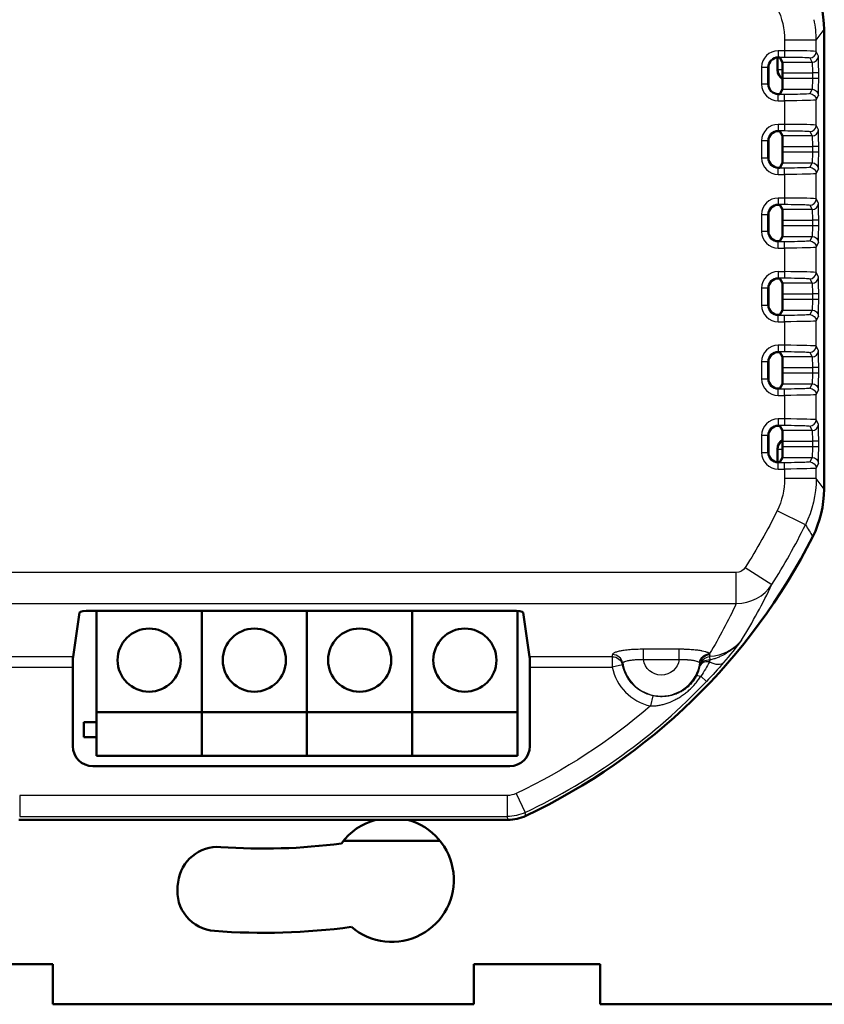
# Model space of a CAD drawing. Header units: millimetres. Extents: x 0 to 420, y 0 to 297.
# Tile 8 of 11: x 335 to 373, y 139 to 186. Entities that reach past the tile are written whole.
import ezdxf

# ---------------------------------------------------------------- set-up
doc = ezdxf.new("R2010")
doc.units = ezdxf.units.MM
doc.header["$LTSCALE"] = 0.75
doc.layers.add('Visible', color=7, linetype='Continuous', lineweight=50)
doc.layers.add('Visible Narrow', color=7, linetype='Continuous', lineweight=25)

msp = doc.modelspace()

# ---------------------------------------------------------------- linework, layer by layer
at = {"layer": 'Visible', "extrusion": (5.933e-13, 0, -1)}
for p, q in [((373.437, 185.609), (373.437, 181.97)), ((371.223, 183.69), (371.223, 184.284)), ((371.342, 184.285), (371.263, 184.285)), ((371.457, 184.054), (371.342, 184.285)), ((370.794, 183.817), (370.794, 183.017)), ((371.466, 183.279), (371.466, 183.555)), ((371.263, 182.548), (371.342, 182.548)), ((371.342, 182.548), (371.457, 182.779)), ((373.449, 181.94), (373.437, 181.97)), ((373.449, 167.44), (373.449, 181.94)), ((371.342, 180.785), (371.263, 180.785)), ((371.457, 180.554), (371.342, 180.785)), ((370.794, 180.317), (370.794, 179.517)), ((371.466, 179.779), (371.466, 180.055)), ((371.342, 179.048), (371.457, 179.279)), ((371.263, 179.048), (371.342, 179.048)), ((371.342, 177.285), (371.263, 177.285)), ((371.457, 177.054), (371.342, 177.285)), ((370.794, 176.817), (370.794, 176.017)), ((371.466, 176.279), (371.466, 176.555)), ((371.263, 175.548), (371.342, 175.548)), ((371.342, 175.548), (371.457, 175.779)), ((371.342, 173.785), (371.263, 173.785)), ((371.457, 173.554), (371.342, 173.785)), ((370.794, 173.317), (370.794, 172.517)), ((371.466, 172.779), (371.466, 173.055)), ((371.342, 172.048), (371.457, 172.279)), ((371.263, 172.048), (371.342, 172.048)), ((371.342, 170.285), (371.263, 170.285)), ((371.457, 170.054), (371.342, 170.285)), ((370.794, 169.817), (370.794, 169.017)), ((371.466, 169.279), (371.466, 169.555)), ((371.263, 168.548), (371.342, 168.548)), ((371.342, 168.548), (371.457, 168.779)), ((373.437, 167.409), (373.449, 167.44)), ((373.437, 167.409), (373.437, 163.77)), ((371.342, 166.785), (371.263, 166.785)), ((371.457, 166.554), (371.342, 166.785)), ((370.794, 166.317), (370.794, 165.517)), ((371.223, 165.05), (371.223, 165.69)), ((371.466, 165.779), (371.466, 166.055)), ((371.342, 165.048), (371.457, 165.279)), ((371.263, 165.048), (371.342, 165.048)), ((369.903, 158.435), (369.903, 158.435)), ((337.761, 155.81), (338.072, 157.908)), ((338.572, 157.994), (358.639, 157.994)), ((338.875, 157.994), (338.875, 153.174)), ((343.875, 157.994), (343.875, 153.174)), ((343.875, 157.994), (343.875, 153.174)), ((348.875, 157.994), (348.875, 153.174)), ((348.875, 157.994), (348.875, 153.174)), ((353.875, 157.994), (353.875, 153.174)), ((353.875, 157.994), (353.875, 153.174)), ((358.875, 157.983), (358.875, 153.174)), ((359.138, 157.908), (359.45, 155.81)), ((337.75, 151.558), (337.75, 155.317)), ((359.461, 155.317), (359.461, 151.558)), ((338.875, 153.174), (343.875, 153.174)), ((338.875, 151.09), (338.875, 153.174)), ((343.875, 153.174), (343.875, 151.09)), ((343.875, 153.174), (348.875, 153.174)), ((343.875, 151.09), (343.875, 153.174)), ((348.875, 153.174), (348.875, 151.09)), ((348.875, 153.174), (353.875, 153.174)), ((348.875, 151.09), (348.875, 153.174)), ((353.875, 153.174), (353.875, 151.09)), ((353.875, 153.174), (358.875, 153.174)), ((353.875, 151.09), (353.875, 153.174)), ((358.875, 153.174), (358.875, 151.09)), ((338.275, 151.99), (338.275, 152.69)), ((338.275, 152.69), (338.875, 152.69)), ((338.875, 151.99), (338.275, 151.99)), ((343.875, 151.09), (338.875, 151.09)), ((348.875, 151.09), (343.875, 151.09)), ((353.875, 151.09), (348.875, 151.09)), ((358.875, 151.09), (353.875, 151.09)), ((358.505, 150.603), (338.705, 150.603)), ((358.418, 148.058), (335.193, 148.058)), ((355.188, 147.066), (350.609, 147.066)), ((342.73, 144.896), (342.753, 145.095)), ((330.805, 141.19), (336.805, 141.19)), ((336.805, 141.19), (336.805, 139.29)), ((356.805, 139.29), (356.805, 141.19)), ((356.805, 141.19), (362.805, 141.19)), ((362.805, 141.19), (362.805, 139.29)), ((356.805, 139.29), (336.805, 139.29)), ((375.505, 139.29), (362.805, 139.29))]:
    msp.add_line(p, q, dxfattribs=at)
for centre in [(-341.375, 155.646), (-346.375, 155.646), (-351.375, 155.646), (-356.375, 155.646)]:
    msp.add_circle(centre, 1.5, dxfattribs=at)
for centre, radius, start, end in [((-368.437, 185.61), 5, 153.2148, 180.0013), ((-368.437, 163.77), 5, 179.9972, 206.784), ((-346.805, 174.69), 29.231, 206.7854, 244.7593), ((-338.705, 151.558), 0.955, 270, 0), ((-358.505, 151.558), 0.955, 180, 270), ((-352.899, 145.206), 2.95, 35.9138, 75.2535), ((-352.899, 145.206), 2.95, 104.7465, 310.5343), ((-358.418, 150.058), 1.999, 244.7578, 270.0015), ((-344.64, 144.868), 1.9, 6.8371, 94.1534), ((-344.616, 144.67), 1.9, 274.1713, 6.8371), ((-346.805, 174.69), 32, 262.5009, 274.1713)]:
    msp.add_arc(centre, radius, start, end, dxfattribs=at)
at = {"layer": 'Visible'}
for centre, radius, start, end in [((371.263, 183.817), 0.469, 90, 180), ((371.263, 183.017), 0.469, 180, 270), ((371.263, 180.317), 0.469, 90, 180), ((371.263, 179.517), 0.469, 180, 270), ((371.263, 176.817), 0.469, 90, 180), ((371.263, 176.017), 0.469, 180, 270), ((371.263, 173.317), 0.469, 90, 180), ((371.263, 172.517), 0.469, 180, 270), ((371.263, 169.817), 0.469, 90, 180), ((371.263, 169.017), 0.469, 180, 270), ((371.263, 166.317), 0.469, 90, 180), ((371.263, 165.517), 0.469, 180, 270), ((346.805, 174.69), 28, 265.8466, 277.6024)]:
    msp.add_arc(centre, radius, start, end, dxfattribs=at)
at = {"layer": 'Visible', "extrusion": (1.8e-15, 0, -1)}
for centre, start_param, end_param in [((371.457, 183.555), 0.034907, 1.570796), ((371.457, 183.279), 1.570796, 3.106686), ((371.457, 180.055), 0.034907, 1.570796), ((371.457, 179.779), 1.570796, 3.106686), ((371.457, 176.555), 0.034907, 1.570796), ((371.457, 176.279), 1.570796, 3.106686), ((371.457, 173.055), 0.034907, 1.570796), ((371.457, 172.779), 1.570796, 3.106686), ((371.457, 169.555), 0.034907, 1.570796), ((371.457, 169.279), 1.570796, 3.106686), ((371.457, 166.055), 0.034907, 1.570796), ((371.457, 165.779), 1.570796, 3.106686)]:
    msp.add_ellipse(centre, major_axis=(0, 0.5), ratio=0.017455, start_param=start_param, end_param=end_param, dxfattribs=at)
at = {"layer": 'Visible', "extrusion": (0, 0, -1)}
for centre, major_axis, start_param, end_param in [((371.723, 183.69), (0.258, 0.429), 3.141514, 4.171578), ((371.723, 165.689), (-0.258, 0.429), -1.029985, -0.000076)]:
    msp.add_ellipse(centre, major_axis=major_axis, ratio=0.998707, start_param=start_param, end_param=end_param, dxfattribs=at)
at = {"layer": 'Visible'}
for centre, major_axis, start_param, end_param in [((338.572, 157.906), (-0.5, 0), -1.570796, -0.02618), ((358.639, 157.906), (0.5, 0), 0.02618, 1.570796)]:
    msp.add_ellipse(centre, major_axis=major_axis, ratio=0.176327, start_param=start_param, end_param=end_param, dxfattribs=at)
at = {"layer": 'Visible', "extrusion": (-3e-16, 0, -1)}
for centre, start_param, end_param in [((337.763, 155.317), -1.570796, -0.174533), ((359.448, 155.317), 0.174533, 1.570796)]:
    msp.add_ellipse(centre, major_axis=(0, 0.5), ratio=0.026186, start_param=start_param, end_param=end_param, dxfattribs=at)
at = {"layer": 'Visible Narrow', "extrusion": (5.933e-13, 0, -1)}
for p, q in [((371.563, 185.102), (371.563, 184.606)), ((373.063, 185.102), (371.563, 185.102)), ((373.063, 184.565), (373.063, 185.102)), ((371.563, 184.606), (371.263, 184.606)), ((371.263, 184.606), (371.263, 184.307)), ((371.563, 184.606), (371.563, 184.307)), ((373.168, 184.354), (373.063, 184.565)), ((371.242, 184.285), (371.242, 183.721)), ((371.263, 184.307), (371.563, 184.307)), ((371.263, 184.307), (371.263, 184.285)), ((372.868, 184.054), (371.457, 184.054)), ((372.763, 184.265), (372.868, 184.054)), ((370.473, 183.817), (370.473, 183.017)), ((370.473, 183.817), (370.773, 183.817)), ((370.773, 183.017), (370.773, 183.817)), ((370.773, 183.817), (370.794, 183.817)), ((371.242, 183.721), (371.223, 183.69)), ((371.242, 183.721), (371.465, 183.721)), ((371.466, 183.555), (372.882, 183.555)), ((373.182, 183.555), (372.882, 183.555)), ((372.882, 183.555), (372.882, 183.279)), ((373.182, 183.279), (373.182, 183.555)), ((370.773, 183.017), (370.473, 183.017)), ((370.773, 183.017), (370.794, 183.017)), ((372.882, 183.279), (371.466, 183.279)), ((373.182, 183.279), (372.882, 183.279)), ((371.263, 182.527), (371.263, 182.548)), ((371.263, 182.227), (371.263, 182.527)), ((371.563, 182.527), (371.263, 182.527)), ((371.457, 182.779), (372.868, 182.779)), ((371.563, 182.227), (371.563, 182.527)), ((372.868, 182.779), (372.763, 182.568)), ((371.263, 182.227), (371.563, 182.227)), ((371.563, 182.227), (371.563, 181.106)), ((373.063, 182.268), (373.168, 182.479)), ((373.063, 181.065), (373.063, 182.268)), ((371.563, 181.106), (371.263, 181.106)), ((371.263, 181.106), (371.263, 180.807)), ((371.563, 181.106), (371.563, 180.807)), ((371.263, 180.807), (371.563, 180.807)), ((371.263, 180.807), (371.263, 180.785)), ((372.763, 180.765), (372.868, 180.554)), ((373.168, 180.854), (373.063, 181.065)), ((370.473, 180.317), (370.473, 179.517)), ((370.773, 180.317), (370.473, 180.317)), ((370.773, 179.517), (370.773, 180.317)), ((370.773, 180.317), (370.794, 180.317)), ((372.868, 180.554), (371.457, 180.554)), ((371.466, 180.055), (372.882, 180.055)), ((372.882, 179.779), (371.466, 179.779)), ((373.182, 180.055), (372.882, 180.055)), ((372.882, 180.055), (372.882, 179.779)), ((373.182, 179.779), (372.882, 179.779)), ((373.182, 179.779), (373.182, 180.055)), ((370.473, 179.517), (370.773, 179.517)), ((370.773, 179.517), (370.794, 179.517)), ((371.457, 179.279), (372.868, 179.279)), ((372.868, 179.279), (372.763, 179.068)), ((371.263, 179.027), (371.263, 179.048)), ((371.263, 178.727), (371.263, 179.027)), ((371.563, 179.027), (371.263, 179.027)), ((371.563, 178.727), (371.563, 179.027)), ((373.063, 178.768), (373.168, 178.979)), ((373.063, 177.565), (373.063, 178.768)), ((371.263, 178.727), (371.563, 178.727)), ((371.563, 178.727), (371.563, 177.606)), ((371.563, 177.606), (371.263, 177.606)), ((371.263, 177.606), (371.263, 177.307)), ((371.563, 177.606), (371.563, 177.307)), ((373.168, 177.354), (373.063, 177.565)), ((371.263, 177.307), (371.563, 177.307)), ((371.263, 177.307), (371.263, 177.285)), ((372.868, 177.054), (371.457, 177.054)), ((372.763, 177.265), (372.868, 177.054)), ((370.473, 176.817), (370.473, 176.017)), ((370.473, 176.817), (370.773, 176.817)), ((370.773, 176.017), (370.773, 176.817)), ((370.773, 176.817), (370.794, 176.817)), ((371.466, 176.555), (372.882, 176.555)), ((373.182, 176.555), (372.882, 176.555)), ((372.882, 176.555), (372.882, 176.279)), ((373.182, 176.279), (373.182, 176.555)), ((370.773, 176.017), (370.473, 176.017)), ((370.773, 176.017), (370.794, 176.017)), ((372.882, 176.279), (371.466, 176.279)), ((373.182, 176.279), (372.882, 176.279)), ((371.263, 175.527), (371.263, 175.548)), ((371.263, 175.227), (371.263, 175.527)), ((371.563, 175.527), (371.263, 175.527)), ((371.457, 175.779), (372.868, 175.779)), ((371.563, 175.227), (371.563, 175.527)), ((372.868, 175.779), (372.763, 175.568)), ((373.063, 175.268), (373.168, 175.479)), ((371.263, 175.227), (371.563, 175.227)), ((371.563, 175.227), (371.563, 174.106)), ((373.063, 174.065), (373.063, 175.268)), ((371.563, 174.106), (371.263, 174.106)), ((371.263, 174.106), (371.263, 173.807)), ((371.563, 174.106), (371.563, 173.807)), ((373.168, 173.854), (373.063, 174.065)), ((371.263, 173.807), (371.563, 173.807)), ((371.263, 173.807), (371.263, 173.785)), ((372.763, 173.765), (372.868, 173.554)), ((370.473, 173.317), (370.473, 172.517)), ((370.773, 173.317), (370.473, 173.317)), ((370.773, 172.517), (370.773, 173.317)), ((370.773, 173.317), (370.794, 173.317)), ((372.868, 173.554), (371.457, 173.554)), ((371.466, 173.055), (372.882, 173.055)), ((372.882, 172.779), (371.466, 172.779)), ((373.182, 173.055), (372.882, 173.055)), ((372.882, 173.055), (372.882, 172.779)), ((373.182, 172.779), (372.882, 172.779)), ((373.182, 172.779), (373.182, 173.055)), ((370.473, 172.517), (370.773, 172.517)), ((370.773, 172.517), (370.794, 172.517)), ((371.457, 172.279), (372.868, 172.279)), ((372.868, 172.279), (372.763, 172.068)), ((371.263, 172.027), (371.263, 172.048)), ((371.263, 171.727), (371.263, 172.027)), ((371.563, 172.027), (371.263, 172.027)), ((371.263, 171.727), (371.563, 171.727)), ((371.563, 171.727), (371.563, 172.027)), ((371.563, 171.727), (371.563, 170.606)), ((373.063, 171.768), (373.168, 171.979)), ((373.063, 170.565), (373.063, 171.768)), ((371.563, 170.606), (371.263, 170.606)), ((371.263, 170.606), (371.263, 170.307)), ((371.563, 170.606), (371.563, 170.307)), ((373.168, 170.354), (373.063, 170.565)), ((371.263, 170.307), (371.563, 170.307)), ((371.263, 170.307), (371.263, 170.285)), ((372.868, 170.054), (371.457, 170.054)), ((372.763, 170.265), (372.868, 170.054)), ((370.473, 169.817), (370.473, 169.017)), ((370.773, 169.817), (370.473, 169.817)), ((370.773, 169.017), (370.773, 169.817)), ((370.773, 169.817), (370.794, 169.817)), ((371.466, 169.555), (372.882, 169.555)), ((373.182, 169.555), (372.882, 169.555)), ((372.882, 169.555), (372.882, 169.279)), ((373.182, 169.279), (373.182, 169.555)), ((370.473, 169.017), (370.773, 169.017)), ((370.773, 169.017), (370.794, 169.017)), ((372.882, 169.279), (371.466, 169.279)), ((373.182, 169.279), (372.882, 169.279)), ((371.263, 168.527), (371.263, 168.548)), ((371.263, 168.227), (371.263, 168.527)), ((371.563, 168.527), (371.263, 168.527)), ((371.457, 168.779), (372.868, 168.779)), ((371.563, 168.227), (371.563, 168.527)), ((372.868, 168.779), (372.763, 168.568)), ((373.063, 168.268), (373.168, 168.479)), ((371.263, 168.227), (371.563, 168.227)), ((371.563, 168.227), (371.563, 167.106)), ((373.063, 167.065), (373.063, 168.268)), ((371.263, 167.106), (371.263, 166.807)), ((371.563, 167.106), (371.263, 167.106)), ((371.563, 167.106), (371.563, 166.807)), ((373.168, 166.854), (373.063, 167.065)), ((371.263, 166.807), (371.563, 166.807)), ((371.263, 166.807), (371.263, 166.785)), ((372.763, 166.765), (372.868, 166.554)), ((370.773, 166.317), (370.473, 166.317)), ((370.473, 166.317), (370.473, 165.517)), ((370.773, 165.517), (370.773, 166.317)), ((370.773, 166.317), (370.794, 166.317)), ((372.868, 166.554), (371.457, 166.554)), ((371.223, 165.69), (371.242, 165.659)), ((371.465, 165.659), (371.242, 165.659)), ((371.242, 165.659), (371.242, 165.049)), ((371.466, 166.055), (372.882, 166.055)), ((372.882, 165.779), (371.466, 165.779)), ((373.182, 166.055), (372.882, 166.055)), ((372.882, 166.055), (372.882, 165.779)), ((373.182, 165.779), (372.882, 165.779)), ((373.182, 165.779), (373.182, 166.055)), ((370.473, 165.517), (370.773, 165.517)), ((370.773, 165.517), (370.794, 165.517)), ((371.457, 165.279), (372.868, 165.279)), ((372.868, 165.279), (372.763, 165.068)), ((371.263, 165.027), (371.263, 165.048)), ((371.263, 164.727), (371.263, 165.027)), ((371.563, 165.027), (371.263, 165.027)), ((371.263, 164.727), (371.563, 164.727)), ((371.563, 164.727), (371.563, 165.027)), ((371.563, 164.727), (371.563, 164.278)), ((373.063, 164.768), (373.168, 164.979)), ((373.063, 164.278), (373.063, 164.768)), ((373.063, 164.278), (371.563, 164.278)), ((372.553, 162.079), (371.206, 162.738)), ((369.696, 160.053), (370.96, 159.245)), ((369.269, 159.817), (324.342, 159.817)), ((369.269, 158.34), (369.269, 159.817)), ((324.342, 158.34), (369.269, 158.34)), ((369.874, 158.426), (369.874, 158.426)), ((364.858, 155.67), (364.858, 156.162)), ((366.552, 156.162), (364.858, 156.162)), ((366.552, 155.67), (366.552, 156.162)), ((337.761, 155.81), (325.695, 155.81)), ((363.374, 155.81), (359.45, 155.81)), ((363.374, 155.81), (363.374, 155.317)), ((363.864, 155.417), (363.374, 155.317)), ((364.858, 155.67), (366.552, 155.67)), ((368.022, 155.64), (368.013, 155.813)), ((326.483, 155.317), (337.75, 155.317)), ((359.461, 155.317), (363.374, 155.317)), ((367.587, 154.88), (367.851, 154.628)), ((365.297, 153.956), (365.188, 153.468)), ((358.81, 149.309), (359.238, 148.406)), ((358.383, 149.213), (335.228, 149.213)), ((335.228, 149.213), (335.228, 148.214)), ((358.383, 149.213), (358.383, 148.214)), ((335.228, 148.214), (358.383, 148.214))]:
    msp.add_line(p, q, dxfattribs=at)
for centre, radius, start, end in [((-368.063, 185.102), 3.5, 153.9052, 180.0022), ((-371.263, 183.817), 0.49, 0, 90), ((-371.263, 183.017), 0.49, 270, 0), ((-371.263, 180.317), 0.49, 0, 90), ((-371.263, 179.517), 0.49, 270, 0), ((-371.263, 176.817), 0.49, 0, 90), ((-371.263, 176.017), 0.49, 270, 0), ((-371.263, 173.317), 0.49, 0, 90), ((-371.263, 172.517), 0.49, 270, 0), ((-371.263, 169.817), 0.49, 0, 90), ((-371.263, 169.017), 0.49, 270, 0), ((-371.263, 166.317), 0.49, 0, 90), ((-371.263, 165.517), 0.49, 270, 0), ((-368.063, 164.278), 3.5, 179.9976, 206.0952), ((-368.063, 164.279), 5, 180.0057, 206.102), ((-346.805, 174.69), 27.171, 206.0953, 212.5957), ((-367.893, 157.878), 2.069, 218.1834, 266.6593), ((-352.27, 169.487), 21.532, 216.7667, 220.4008), ((-365.705, 155.79), 2.134, 359.4512, 359.4517), ((-365.705, 155.79), 1.879, 282.5557, 348.5413), ((-365.705, 155.79), 0.855, 188.0572, 351.9428), ((-365.857, 155.687), 1.712, 190.6661, 207.4923), ((-361.987, 158.61), 6.728, 206.8678, 213.6697), ((-351.916, 169.839), 22.03, 220.5011, 223.6689), ((-346.805, 174.69), 28.077, 229.0999, 244.6859), ((-358.383, 150.213), 1, 244.686, 270), ((-358.383, 150.214), 2, 244.6905, 269.9955)]:
    msp.add_arc(centre, radius, start, end, dxfattribs=at)
at = {"layer": 'Visible Narrow'}
for centre, radius, start, end in [((371.263, 183.817), 0.79, 90, 180), ((371.263, 183.017), 0.79, 180, 270), ((371.263, 180.317), 0.79, 90, 180), ((371.263, 179.517), 0.79, 180, 270), ((371.263, 176.817), 0.79, 90, 180), ((371.263, 176.017), 0.79, 180, 270), ((371.263, 173.317), 0.79, 90, 180), ((371.263, 172.517), 0.79, 180, 270), ((371.263, 169.817), 0.79, 90, 180), ((371.263, 169.017), 0.79, 180, 270), ((371.263, 166.317), 0.79, 90, 180), ((371.263, 165.517), 0.79, 180, 270), ((346.805, 174.69), 28.67, 327.4043, 333.9047), ((365.705, 155.79), 1.854, 189.1135, 350.9006), ((365.705, 155.79), 2.379, 191.4587, 257.4443), ((346.805, 174.69), 29.076, 295.3141, 316.3707)]:
    msp.add_arc(centre, radius, start, end, dxfattribs=at)
for centre, major_axis, ratio, start_param, end_param in [((363.76, 184.624), (9.273, 1.028), 0.731506, -0.080704, 0.063571), ((371.563, 184.565), (1.5, 0), 0.027937, 0.017453, 1.570796), ((372.763, 184.565), (0.268, 0.134), 0.999239, 4.249168, 5.819355), ((372.868, 184.354), (0.268, 0.134), 0.999239, 4.249168, 5.819355), ((373.168, 183.555), (0, 0.8), 0.017455, 4.712389, 6.248279), ((371.741, 183.721), (-0.429, 0.257), 0.998707, 0.540811, 1.525971), ((373.168, 183.279), (0, 0.8), 0.017455, 3.176499, 4.712389), ((371.563, 181.065), (1.5, 0), 0.027937, 0.017453, 1.570796), ((372.763, 181.065), (0.268, 0.134), 0.999239, 4.249168, 5.819355), ((372.868, 180.854), (0.268, 0.134), 0.999239, 4.249168, 5.819355), ((373.168, 180.055), (0, 0.8), 0.017455, 4.712389, 6.248279), ((373.168, 179.779), (0, 0.8), 0.017455, 3.176499, 4.712389), ((371.563, 177.565), (1.5, 0), 0.027937, 0.017453, 1.570796), ((372.763, 177.565), (0.268, 0.134), 0.999239, 4.249168, 5.819355), ((372.868, 177.354), (0.268, 0.134), 0.999239, 4.249168, 5.819355), ((373.168, 176.555), (0, 0.8), 0.017455, 4.712389, 6.248279), ((373.168, 176.279), (0, 0.8), 0.017455, 3.176499, 4.712389), ((371.563, 174.065), (1.5, 0), 0.027937, 0.017453, 1.570796), ((372.763, 174.065), (0.268, 0.134), 0.999239, 4.249168, 5.819355), ((372.868, 173.854), (0.268, 0.134), 0.999239, 4.249168, 5.819355), ((373.168, 173.055), (0, 0.8), 0.017455, 4.712389, 6.248279), ((373.168, 172.779), (0, 0.8), 0.017455, 3.176499, 4.712389), ((371.563, 170.565), (1.5, 0), 0.027937, 0.017453, 1.570796), ((372.763, 170.565), (0.268, 0.134), 0.999239, 4.249168, 5.819355), ((372.868, 170.354), (0.268, 0.134), 0.999239, 4.249168, 5.819355), ((373.168, 169.555), (0, 0.8), 0.017455, 4.712389, 6.248279), ((373.168, 169.279), (0, 0.8), 0.017455, 3.176499, 4.712389), ((371.563, 167.065), (1.5, 0), 0.027937, 0.017453, 1.570796), ((372.763, 167.065), (0.268, 0.134), 0.999239, 4.249168, 5.819355), ((372.868, 166.854), (0.268, 0.134), 0.999239, 4.249168, 5.819355), ((373.168, 166.055), (0, 0.8), 0.017455, 4.712389, 6.248279), ((371.741, 165.659), (0.429, 0.257), 0.998707, 1.615639, 2.600781), ((373.168, 165.779), (0, 0.8), 0.017455, 3.176499, 4.712389), ((369.278, 160.322), (-1.843, 0.772), 0.991088, 1.960353, 2.967442), ((352.978, 167.612), (10.385, 20.782), 0.853579, 4.606408, 4.736222), ((365.705, 155.686), (0, 2.409), 0.968859, 1.477798, 1.51929), ((363.381, 155.417), (-0.498, 0.045), 0.984687, 3.394485, 4.801134), ((276.753, 198.564), (-91.007, 43.723), 0.158425, 3.203216, 3.208885), ((368.026, 155.259), (-0.491, 0.095), 0.606784, -1.379018, -0.054904), ((368.037, 155.32), (-0.493, 0.081), 0.631023, -1.435838, -0.056257), ((367.916, 156.19), (-0.761, 0.648), 0.478448, 2.047308, 3.111778)]:
    msp.add_ellipse(centre, major_axis=major_axis, ratio=ratio, start_param=start_param, end_param=end_param, dxfattribs=at)
at = {"layer": 'Visible Narrow', "extrusion": (0, 0, -1)}
for centre, major_axis, ratio, start_param, end_param in [((371.563, 184.265), (1.2, 0), 0.034921, -1.570796, -0.513553), ((371.563, 184.265), (-1.2, 0), 0.034921, 2.62804, 3.124139), ((371.563, 182.569), (-1.2, 0), 0.034921, 3.655146, 4.712389), ((371.563, 182.569), (1.2, 0), 0.034921, 0.017453, 0.513553), ((372.763, 182.268), (-0.268, 0.134), 0.999239, 1.107575, 2.677762), ((372.868, 182.479), (-0.268, 0.134), 0.999239, 1.107575, 2.677762), ((371.563, 182.269), (-1.5, 0), 0.027937, 3.159046, 4.712389), ((371.563, 180.765), (1.2, 0), 0.034921, -1.570796, -0.513553), ((371.563, 180.765), (-1.2, 0), 0.034921, 2.62804, 3.124139), ((372.868, 178.979), (-0.268, 0.134), 0.999239, 1.107575, 2.677762), ((371.563, 179.069), (-1.2, 0), 0.034921, 3.655146, 4.712389), ((371.563, 178.769), (-1.5, 0), 0.027937, 3.159046, 4.712389), ((371.563, 179.069), (1.2, 0), 0.034921, 0.017453, 0.513553), ((372.763, 178.768), (-0.268, 0.134), 0.999239, 1.107575, 2.677762), ((371.563, 177.265), (1.2, 0), 0.034921, -1.570796, -0.513553), ((371.563, 177.265), (-1.2, 0), 0.034921, 2.62804, 3.124139), ((371.563, 175.569), (-1.2, 0), 0.034921, 3.655146, 4.712389), ((371.563, 175.569), (1.2, 0), 0.034921, 0.017453, 0.513553), ((372.763, 175.268), (-0.268, 0.134), 0.999239, 1.107575, 2.677762), ((372.868, 175.479), (-0.268, 0.134), 0.999239, 1.107575, 2.677762), ((371.563, 175.269), (-1.5, 0), 0.027937, 3.159046, 4.712389), ((371.563, 173.765), (1.2, 0), 0.034921, -1.570796, -0.513553), ((371.563, 173.765), (-1.2, 0), 0.034921, 2.62804, 3.124139), ((372.868, 171.979), (-0.268, 0.134), 0.999239, 1.107575, 2.677762), ((371.563, 172.069), (-1.2, 0), 0.034921, 3.655146, 4.712389), ((371.563, 171.769), (-1.5, 0), 0.027937, 3.159046, 4.712389), ((371.563, 172.069), (1.2, 0), 0.034921, 0.017453, 0.513553), ((372.763, 171.768), (-0.268, 0.134), 0.999239, 1.107575, 2.677762), ((371.563, 170.265), (1.2, 0), 0.034921, -1.570796, -0.513553), ((371.563, 170.265), (-1.2, 0), 0.034921, 2.62804, 3.124139), ((371.563, 168.569), (-1.2, 0), 0.034921, 3.655146, 4.712389), ((371.563, 168.569), (1.2, 0), 0.034921, 0.017453, 0.513553), ((372.763, 168.268), (-0.268, 0.134), 0.999239, 1.107575, 2.677762), ((372.868, 168.479), (-0.268, 0.134), 0.999239, 1.107575, 2.677762), ((371.563, 168.269), (-1.5, 0), 0.027937, 3.159046, 4.712389), ((371.563, 166.765), (1.2, 0), 0.034921, -1.570796, -0.513553), ((371.563, 166.765), (-1.2, 0), 0.034921, 2.62804, 3.124139), ((372.868, 164.979), (-0.268, 0.134), 0.999239, 1.107575, 2.677762), ((371.563, 165.069), (-1.2, 0), 0.034921, 3.655146, 4.712389), ((371.563, 164.769), (-1.5, 0), 0.027937, 3.159046, 4.712389), ((371.563, 165.069), (1.2, 0), 0.034921, 0.017453, 0.513553), ((372.763, 164.768), (-0.268, 0.134), 0.999239, 1.107575, 2.677762), ((369.277, 160.324), (0.223, 0.458), 0.98145, 1.688948, 2.696057), ((368.003, 155.462), (0.336, 0.37), 0.967241, 4.132946, 5.529912), ((368.03, 155.418), (0.498, 0.047), 0.98512, 3.398199, 4.783995), ((363.374, 155.317), (-0.499, 0.025), 0.984771, 1.52165, 2.887992), ((462.444, 142.735), (-98.577, 12.712), 0.140591, -0.002214, 0.003532), ((264.85, 189.914), (-102.622, 35.313), 0.122643, 3.076345, 3.081605), ((368.037, 155.32), (0.499, 0.03), 0.985712, 3.403541, 4.723129), ((367.816, 154.661), (-0.443, 0.231), 0.221165, 0.044742, 0.915751)]:
    msp.add_ellipse(centre, major_axis=major_axis, ratio=ratio, start_param=start_param, end_param=end_param, dxfattribs=at)
at = {"layer": 'Visible Narrow', "extrusion": (1e-15, 0, -1)}
for centre, start_param, end_param in [((372.868, 183.555), 0.034907, 1.570796), ((372.868, 183.279), 1.570796, 3.106686), ((372.868, 180.055), 0.034907, 1.570796), ((372.868, 179.779), 1.570796, 3.106686), ((372.868, 176.555), 0.034907, 1.570796), ((372.868, 176.279), 1.570796, 3.106686), ((372.868, 173.055), 0.034907, 1.570796), ((372.868, 172.779), 1.570796, 3.106686), ((372.868, 169.555), 0.034907, 1.570796), ((372.868, 169.279), 1.570796, 3.106686), ((372.868, 166.055), 0.034907, 1.570796), ((372.868, 165.779), 1.570796, 3.106686)]:
    msp.add_ellipse(centre, major_axis=(0, 0.5), ratio=0.027928, start_param=start_param, end_param=end_param, dxfattribs=at)
at = {"layer": 'Visible Narrow', "extrusion": (0, 2e-16, -1)}
msp.add_ellipse((352.261, 166.012), major_axis=(9.711, 19.388), ratio=0.860304, start_param=1.535882, end_param=1.660516, dxfattribs=at)
at = {"layer": 'Visible Narrow'}
for points in [[(373.063, 185.102), (373.188, 185.272), (373.312, 185.441), (373.437, 185.609)], [(373.437, 163.77), (373.312, 163.938), (373.188, 164.108), (373.063, 164.278)], [(372.553, 162.079), (372.669, 161.889), (372.784, 161.702), (372.9, 161.517)], [(368.019, 155.91), (368.02, 155.925), (368.014, 155.939), (368.003, 155.954)], [(367.52, 155.531), (367.53, 155.519), (367.536, 155.508), (367.537, 155.497)], [(367.548, 155.419), (367.545, 155.403), (367.542, 155.387), (367.539, 155.37)], [(367.989, 155.569), (368.001, 155.593), (368.011, 155.617), (368.022, 155.64)], [(359.27, 148.249), (359.26, 148.301), (359.249, 148.354), (359.238, 148.406)], [(358.383, 148.214), (358.395, 148.162), (358.406, 148.11), (358.418, 148.058)]]:
    msp.add_open_spline(points, degree=3, dxfattribs=at)
for points, knots in [([(369.519, 156.599), (369.518, 156.597), (369.516, 156.595), (369.422, 156.476), (369.217, 156.261), (368.874, 156.006), (368.586, 155.852), (368.365, 155.758), (368.193, 155.694), (368.081, 155.658), (368.022, 155.64)], [-0.1777519, -0.1777519, -0.1777519, -0.1777519, -0.1771108, -0.1771108, -0.1416886, -0.1062665, -0.0708443, -0.0531332, -0.0354222, -0.0133492, -0.0133492, -0.0133492, -0.0133492]), ([(364.858, 156.162), (364.75, 156.162), (364.585, 156.159), (364.373, 156.149), (364.171, 156.134), (364.006, 156.117), (363.869, 156.097), (363.791, 156.084), (363.664, 156.059), (363.552, 156.028), (363.467, 155.994), (363.411, 155.962), (363.386, 155.933), (363.382, 155.914), (363.381, 155.909)], [-0.2286104, -0.2286104, -0.2286104, -0.2286104, -0.1959518, -0.1796224, -0.1632931, -0.1306345, -0.1224698, -0.1102229, -0.0979759, -0.0653173, -0.0489879, -0.0326586, -0.0081647, 0, 0, 0, 0]), ([(368.003, 155.954), (367.985, 155.971), (367.943, 155.995), (367.862, 156.026), (367.775, 156.051), (367.685, 156.071), (367.586, 156.09), (367.46, 156.11), (367.307, 156.128), (367.177, 156.139), (367.088, 156.145), (366.985, 156.152), (366.866, 156.157), (366.722, 156.161), (366.625, 156.162), (366.552, 156.162)], [-0.2028799, -0.2028799, -0.2028799, -0.2028799, -0.173897, -0.1594056, -0.1449142, -0.1231771, -0.1159314, -0.1014399, -0.0724571, -0.0615885, -0.0579657, -0.0434743, -0.0289828, -0.0217371, 0, 0, 0, 0]), ([(363.874, 155.496), (363.875, 155.5), (363.877, 155.515), (363.894, 155.537), (363.93, 155.561), (363.987, 155.587), (364.061, 155.61), (364.146, 155.628), (364.198, 155.638), (364.289, 155.652), (364.399, 155.664), (364.533, 155.673), (364.675, 155.677), (364.785, 155.675), (364.858, 155.67)], [0, 0, 0, 0, 0.0081647, 0.0326586, 0.0489879, 0.0653173, 0.0979759, 0.1102229, 0.1224698, 0.1306345, 0.1632931, 0.1796224, 0.1959518, 0.2286104, 0.2286104, 0.2286104, 0.2286104]), ([(366.552, 155.67), (366.601, 155.673), (366.666, 155.676), (366.763, 155.676), (366.842, 155.674), (366.911, 155.67), (366.97, 155.666), (367.057, 155.659), (367.159, 155.647), (367.243, 155.632), (367.309, 155.619), (367.368, 155.604), (367.426, 155.585), (367.48, 155.562), (367.508, 155.544), (367.52, 155.531)], [0, 0, 0, 0, 0.0217371, 0.0289828, 0.0434743, 0.0579657, 0.0615885, 0.0724571, 0.1014399, 0.1159314, 0.1231771, 0.1449142, 0.1594056, 0.173897, 0.2028799, 0.2028799, 0.2028799, 0.2028799]), ([(365.188, 153.468), (365.248, 153.467), (365.37, 153.47), (365.558, 153.492), (365.748, 153.53), (365.998, 153.6), (366.249, 153.701), (366.494, 153.832), (366.673, 153.944), (366.849, 154.07), (367.076, 154.259), (367.284, 154.472), (367.467, 154.702), (367.549, 154.821), (367.587, 154.88)], [0, 0, 0, 0, 0.0224128, 0.0448257, 0.0672385, 0.0896513, 0.134477, 0.1568898, 0.1793026, 0.2017155, 0.2241283, 0.268954, 0.2913668, 0.3137796, 0.3137796, 0.3137796, 0.3137796]), ([(367.376, 154.897), (367.352, 154.851), (367.326, 154.806), (367.295, 154.757), (367.291, 154.751), (367.266, 154.711), (367.242, 154.677), (367.206, 154.63), (367.196, 154.616), (367.134, 154.538), (367.079, 154.478), (366.994, 154.396), (366.966, 154.371), (366.906, 154.32), (366.873, 154.294), (366.826, 154.259), (366.811, 154.249), (366.748, 154.205), (366.698, 154.174), (366.61, 154.125), (366.572, 154.106), (366.52, 154.081), (366.506, 154.075), (366.44, 154.046), (366.386, 154.025), (366.266, 153.985), (366.2, 153.967), (366.088, 153.942), (366.042, 153.934), (365.954, 153.922), (365.913, 153.917), (365.855, 153.913), (365.839, 153.912), (365.774, 153.908), (365.725, 153.908), (365.666, 153.909), (365.657, 153.91), (365.602, 153.912), (365.555, 153.915), (365.496, 153.922), (365.484, 153.923), (365.422, 153.931), (365.372, 153.94), (365.315, 153.952), (365.306, 153.954), (365.297, 153.956)], [-0.3137796, -0.3137796, -0.3137796, -0.3137796, -0.293823, -0.293823, -0.2913668, -0.2913668, -0.2756614, -0.2756614, -0.268954, -0.268954, -0.23825, -0.23825, -0.2241283, -0.2241283, -0.208468, -0.208468, -0.2017155, -0.2017155, -0.1793026, -0.1793026, -0.1626949, -0.1626949, -0.1568898, -0.1568898, -0.134477, -0.134477, -0.1077787, -0.1077787, -0.0896513, -0.0896513, -0.0733768, -0.0733768, -0.0672385, -0.0672385, -0.0482981, -0.0482981, -0.0448257, -0.0448257, -0.0271001, -0.0271001, -0.0224128, -0.0224128, -0.0034337, -0.0034337, 0, 0, 0, 0])]:
    msp.add_open_spline(points, degree=3, knots=knots, dxfattribs=at)

doc.saveas('drawing.dxf')
